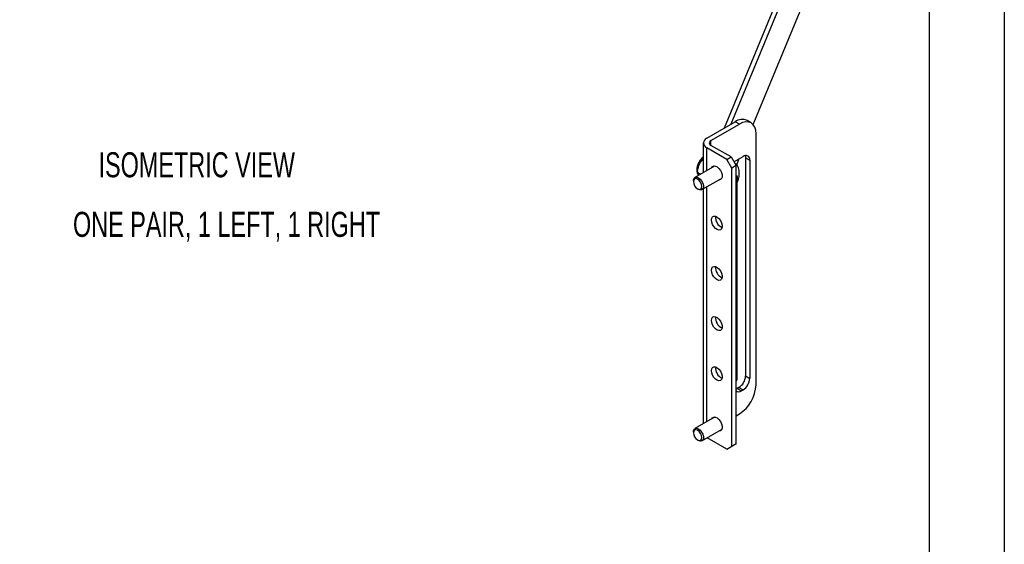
# Model space of a CAD drawing. Header units: millimetres. Extents: x 0 to 559, y 0 to 432.
# Tile 4 of 5: x 392 to 559, y 216 to 305. Entities that reach past the tile are written whole.
import ezdxf

# ---------------------------------------------------------------- set-up
doc = ezdxf.new("R2010")
doc.units = ezdxf.units.MM
doc.header["$LTSCALE"] = 2
doc.layers.add('DIMENSIONS', color=140, linetype='Continuous', lineweight=25)
doc.layers.add('TEXT', color=140, linetype='Continuous', lineweight=25)
doc.styles.add('SLDTEXTSTYLE0', font='TXT', dxfattribs={"width": 0.7})

msp = doc.modelspace()

# ---------------------------------------------------------------- linework, layer by layer
at = {"color": 7, "linetype": 'Continuous'}
msp.add_line((558.8, 431.81), (558.8, 0.01), dxfattribs=at)
for p, q in [((533.02, 338.67), (511.39, 286.27)), ((533.72, 338.26), (512.54, 286.94)), ((516.32, 286.86), (536.73, 336.31)), ((508.46, 284.58), (513.27, 287.36)), ((509.16, 284.17), (513.97, 286.95)), ((513.97, 286.95), (513.27, 287.36)), ((515.97, 287.15), (515.27, 287.55)), ((516.8, 242.85), (516.8, 285.31)), ((507.87, 283.76), (507.87, 278.77)), ((509.16, 283.36), (509.16, 284.17)), ((512.56, 281.4), (509.16, 283.36)), ((511.85, 280.99), (508.46, 282.95)), ((508.46, 279.11), (508.46, 282.95)), ((507.4, 280.92), (507.35, 280.86)), ((507.45, 280.98), (507.4, 280.92)), ((507.63, 280.88), (507.86, 281.07)), ((507.87, 280.74), (507.63, 280.88)), ((511.85, 280.99), (512.56, 281.4)), ((512.7, 279.52), (511.85, 280.99)), ((512.56, 281.4), (513.41, 279.93)), ((513.41, 279.93), (512.7, 279.52)), ((513.03, 280.59), (514.6, 281.49)), ((513.31, 280.24), (513.18, 280.32)), ((513.41, 232.89), (513.41, 279.93)), ((513.52, 280.08), (513.95, 281.12)), ((515.02, 281.25), (515.73, 280.84)), ((515.02, 281.25), (515.02, 244.37)), ((515.73, 280.84), (515.73, 243.96)), ((509.75, 279.85), (506.44, 277.94)), ((507.37, 278.48), (506.87, 278.77)), ((507.14, 278.35), (506.87, 278.77)), ((512.7, 232.49), (512.7, 279.52)), ((506.2, 277.4), (506.2, 277.23)), ((507.64, 275.87), (510.95, 277.78)), ((511.01, 277.82), (510.95, 277.78)), ((513.41, 277.86), (513.54, 277.84)), ((513.41, 277.63), (513.53, 277.56)), ((513.53, 277.56), (513.41, 277.4)), ((513.61, 243.76), (513.61, 277.09)), ((506.9, 276.01), (507.04, 275.93)), ((507.87, 276), (507.87, 236.31)), ((508.46, 236.65), (508.46, 276.34)), ((513.41, 243.41), (513.61, 243.76)), ((515.02, 244.37), (515.73, 243.96)), ((513.61, 242.25), (513.41, 242.16)), ((513.89, 242.41), (513.61, 242.25)), ((513.61, 242.25), (514.31, 241.84)), ((513.89, 242.41), (514.6, 242.01)), ((514.6, 242.01), (514.31, 241.84)), ((509.75, 237.39), (506.44, 235.48)), ((513.41, 237.63), (513.97, 237.96)), ((506.2, 234.93), (506.2, 234.77)), ((507.64, 233.41), (510.95, 235.32)), ((511.01, 235.36), (510.95, 235.32)), ((506.9, 233.55), (507.04, 233.47)), ((511.85, 232), (508.53, 233.92)), ((511.85, 232), (512.7, 232.49)), ((512.56, 232.4), (511.85, 232)), ((513.41, 232.89), (512.56, 232.4)), ((512.7, 232.49), (513.41, 232.89))]:
    msp.add_line(p, q)
at = {"flags": 128}
for points in [[(516.8, 285.31), (516.75, 285.92), (516.59, 286.44), (516.32, 286.85), (515.97, 287.15), (515.54, 287.3), (515.06, 287.32), (514.53, 287.2), (513.97, 286.95)], [(514.96, 281.63), (515, 281.49), (515.02, 281.25)], [(507.87, 281.31), (507.83, 281.27), (507.48, 280.89)], [(509.3, 279.6), (509.43, 279.77), (509.65, 279.88), (509.93, 279.86), (510.23, 279.72), (510.52, 279.46), (510.78, 279.12), (510.96, 278.74), (511.06, 278.35), (511.06, 278), (510.96, 277.73), (510.78, 277.56), (510.52, 277.52), (510.5, 277.52)], [(509.75, 279.85), (509.81, 279.88), (509.81, 279.88)], [(513.41, 278.34), (513.47, 278.29), (513.62, 278.08), (513.66, 277.77), (513.61, 277.4), (513.45, 277.02), (513.41, 276.94)], [(506.2, 277.4), (506.21, 277.56), (506.31, 277.82), (506.5, 277.97), (506.75, 277.99), (507.04, 277.89)], [(506.9, 277.64), (506.63, 277.73), (506.4, 277.69), (506.25, 277.51), (506.2, 277.23), (506.25, 276.89), (506.4, 276.53), (506.63, 276.23), (506.9, 276.01), (507.17, 275.91), (507.4, 275.96), (507.56, 276.13), (507.61, 276.42), (507.56, 276.76), (507.4, 277.11), (507.17, 277.42), (506.9, 277.64)], [(507.04, 277.89), (507.33, 277.66), (507.59, 277.34), (507.78, 276.97), (507.88, 276.59), (507.88, 276.25), (507.78, 275.99), (507.59, 275.84), (507.33, 275.82), (507.04, 275.93), (507.04, 275.93)], [(513.54, 277.84), (513.57, 277.83), (513.59, 277.81), (513.6, 277.78), (513.61, 277.74), (513.6, 277.69), (513.59, 277.65), (513.56, 277.6), (513.53, 277.56)], [(509.24, 270.74), (509.29, 271.06), (509.43, 271.28), (509.65, 271.39), (509.93, 271.37), (510.23, 271.22), (510.52, 270.97), (510.78, 270.63), (510.96, 270.25), (511.06, 269.86), (511.06, 269.51), (510.96, 269.24), (510.78, 269.07), (510.52, 269.02), (510.23, 269.11), (509.93, 269.31), (509.65, 269.61), (509.43, 269.98), (509.29, 270.37), (509.24, 270.74)], [(509.24, 262.25), (509.29, 262.56), (509.43, 262.79), (509.65, 262.9), (509.93, 262.88), (510.23, 262.73), (510.52, 262.48), (510.78, 262.14), (510.96, 261.76), (511.06, 261.37), (511.06, 261.02), (510.96, 260.75), (510.78, 260.58), (510.52, 260.53), (510.23, 260.62), (509.93, 260.82), (509.65, 261.12), (509.43, 261.48), (509.29, 261.87), (509.24, 262.25)], [(509.24, 253.76), (509.29, 254.07), (509.43, 254.3), (509.65, 254.4), (509.93, 254.38), (510.23, 254.24), (510.52, 253.98), (510.78, 253.65), (510.96, 253.26), (511.06, 252.88), (511.06, 252.53), (510.96, 252.25), (510.78, 252.08), (510.52, 252.04), (510.23, 252.12), (509.93, 252.33), (509.65, 252.63), (509.43, 252.99), (509.29, 253.38), (509.24, 253.76)], [(509.24, 245.26), (509.29, 245.58), (509.43, 245.8), (509.65, 245.91), (509.93, 245.89), (510.23, 245.75), (510.52, 245.49), (510.78, 245.15), (510.96, 244.77), (511.06, 244.38), (511.06, 244.04), (510.96, 243.76), (510.78, 243.59), (510.52, 243.55), (510.23, 243.63), (509.93, 243.83), (509.65, 244.13), (509.43, 244.5), (509.29, 244.89), (509.24, 245.26)], [(509.3, 237.14), (509.43, 237.31), (509.65, 237.42), (509.93, 237.4), (510.23, 237.26), (510.52, 237), (510.78, 236.66), (510.96, 236.28), (511.06, 235.89), (511.06, 235.54), (510.96, 235.27), (510.78, 235.1), (510.52, 235.06), (510.5, 235.06)], [(509.75, 237.39), (509.81, 237.42), (509.81, 237.42)], [(506.2, 234.93), (506.21, 235.1), (506.31, 235.36), (506.5, 235.51), (506.75, 235.53), (507.04, 235.42)], [(506.9, 235.18), (506.63, 235.27), (506.4, 235.23), (506.25, 235.05), (506.2, 234.77), (506.25, 234.43), (506.4, 234.07), (506.63, 233.77), (506.9, 233.55), (507.17, 233.45), (507.4, 233.5), (507.56, 233.67), (507.61, 233.96), (507.56, 234.3), (507.4, 234.65), (507.17, 234.96), (506.9, 235.18)], [(507.04, 235.42), (507.33, 235.2), (507.59, 234.88), (507.78, 234.51), (507.88, 234.13), (507.88, 233.79), (507.78, 233.53), (507.59, 233.38), (507.33, 233.36), (507.04, 233.47), (507.04, 233.47)]]:
    msp.add_lwpolyline(points, dxfattribs=at)
for centre, radius, start, end in [((514.44, 285.72), 2.01, 65.6929, 125.6176), ((508.77, 283.76), 0.873, 110.7834, 249.2166), ((509.32, 283.76), 0.437, 110.7834, 249.2166), ((515.04, 280.95), 0.699, 350.786, 129.2033), ((509.48, 279.15), 2.65, 139.0461, 188.4557), ((512.74, 279.3), 1.1, 14.8281, 65.7041), ((510.59, 278.58), 3.36, 326.8471, 0), ((510.59, 278.58), 3.36, 0, 17.3384), ((511.76, 271.14), 1.81, 172.997, 246.9976), ((511.76, 262.65), 1.81, 172.997, 246.9976), ((511.76, 254.15), 1.81, 172.997, 246.9976), ((511.76, 245.66), 1.81, 172.997, 246.9976), ((512.56, 244.48), 2.46, 302.6055, 357.3945), ((513.27, 244.08), 2.46, 302.6055, 357.3945), ((513.86, 242.39), 0.709, 230.3388, 309.6505), ((510.66, 243.13), 6.15, 302.6055, 357.3945)]:
    msp.add_arc(centre, radius, start, end)
for points, knots in [([(506.96, 280.13), (506.92, 280.02), (506.81, 279.76), (506.75, 279.34), (506.77, 278.91), (506.88, 278.56), (507.02, 278.39), (507.09, 278.32)], [0, 0, 0, 0, 0.156851, 0.374262, 0.593752, 0.815028, 1, 1, 1, 1]), ([(506.87, 278.77), (506.88, 278.82), (506.89, 278.92), (506.91, 279.06), (506.94, 279.21), (506.97, 279.4), (507.03, 279.63), (507.12, 279.9), (507.22, 280.16), (507.35, 280.41), (507.48, 280.65), (507.58, 280.81), (507.63, 280.88)], [0, 0, 0, 0, 0.064433, 0.127286, 0.18891, 0.249704, 0.375398, 0.499111, 0.623458, 0.749724, 0.872254, 1, 1, 1, 1]), ([(507.35, 280.86), (507.32, 280.81), (507.18, 280.62), (507.04, 280.37), (506.97, 280.18), (506.96, 280.13)], [0, 0, 0, 0, 0.230962, 0.833787, 1, 1, 1, 1]), ([(507.87, 281.4), (507.77, 281.31), (507.62, 281.19), (507.49, 281.03), (507.45, 280.98)], [0, 0, 0, 0, 0.7150576, 1, 1, 1, 1])]:
    msp.add_open_spline(points, degree=3, knots=knots)
at = {"layer": 'TEXT'}
msp.add_line((546.1, 419.1), (546.1, 12.7), dxfattribs=at)

# ---------------------------------------------------------------- texts
at = {"layer": 'DIMENSIONS', "char_height": 4.2333, "style": 'SLDTEXTSTYLE0'}
for s, insert, attachment_point in [('ISOMETRIC VIEW', (405.53, 282.19), 1), ('ONE PAIR, 1 LEFT, 1 RIGHT', (427.19, 272.12), 2)]:
    msp.add_mtext(s, dxfattribs=dict(at, insert=insert, attachment_point=attachment_point))

doc.saveas('drawing.dxf')
